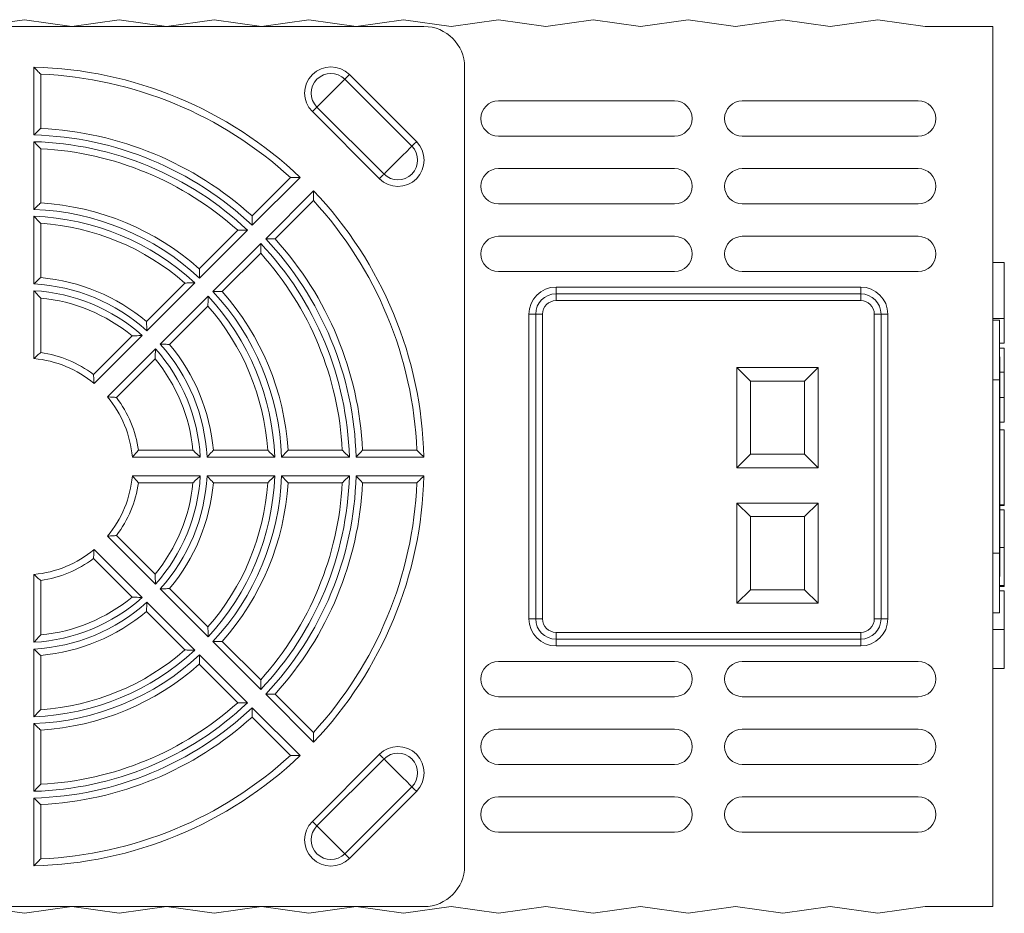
# Model space of a CAD drawing. Header units: millimetres. Extents: x 43 to 539, y 32 to 395.
# Tile 6 of 6: x 467 to 539, y 329 to 395. Entities that reach past the tile are written whole.
import ezdxf

# ---------------------------------------------------------------- set-up
doc = ezdxf.new("R2010")
doc.units = ezdxf.units.MM

msp = doc.modelspace()

# ---------------------------------------------------------------- linework, layer by layer
at = {"color": 7, "linetype": 'Continuous', "lineweight": 15}
for p, q in [((435.613, 394.869), (496.613, 394.869)), ((467.113, 395.369), (463.613, 394.869)), ((470.613, 394.869), (467.113, 395.369)), ((474.113, 395.369), (470.613, 394.869)), ((477.613, 394.869), (474.113, 395.369)), ((481.113, 395.369), (477.613, 394.869)), ((484.613, 394.869), (481.113, 395.369)), ((488.113, 395.369), (484.613, 394.869)), ((491.613, 394.869), (488.113, 395.369)), ((495.113, 395.369), (491.613, 394.869)), ((498.613, 394.869), (495.113, 395.369)), ((502.113, 395.369), (498.613, 394.869)), ((505.613, 394.869), (502.113, 395.369)), ((509.113, 395.369), (505.613, 394.869)), ((512.613, 394.869), (509.113, 395.369)), ((516.113, 395.369), (512.613, 394.869)), ((519.613, 394.869), (516.113, 395.369)), ((523.113, 395.369), (519.613, 394.869)), ((526.613, 394.869), (523.113, 395.369)), ((530.113, 395.369), (526.613, 394.869)), ((533.613, 394.869), (530.113, 395.369)), ((538.613, 394.869), (533.613, 394.869)), ((538.613, 329.869), (538.613, 394.869)), ((467.813, 386.859), (467.813, 391.861)), ((499.613, 391.869), (499.613, 332.869)), ((468.313, 391.344), (468.313, 387.34)), ((491.11, 391.316), (496.06, 386.366)), ((495.717, 386.023), (490.767, 390.973)), ((502.113, 389.369), (515.113, 389.369)), ((520.113, 389.369), (533.113, 389.369)), ((493.321, 383.627), (488.371, 388.577)), ((488.713, 388.919), (493.663, 383.969)), ((515.113, 386.769), (502.113, 386.769)), ((533.113, 386.769), (520.113, 386.769)), ((467.813, 381.356), (467.813, 386.359)), ((468.313, 385.838), (468.313, 381.832)), ((502.113, 384.369), (515.113, 384.369)), ((520.113, 384.369), (533.113, 384.369)), ((483.922, 380.875), (486.753, 383.706)), ((487.472, 383.718), (483.935, 380.181)), ((484.925, 379.191), (488.462, 382.728)), ((488.45, 382.009), (485.619, 379.178)), ((515.113, 381.769), (502.113, 381.769)), ((533.113, 381.769), (520.113, 381.769)), ((467.813, 375.851), (467.813, 380.856)), ((468.313, 380.329), (468.313, 376.318)), ((480.027, 376.98), (482.86, 379.813)), ((483.581, 379.827), (480.044, 376.29)), ((481.034, 375.3), (484.571, 378.837)), ((502.113, 379.369), (515.113, 379.369)), ((520.113, 379.369), (533.113, 379.369)), ((484.557, 378.116), (481.724, 375.283)), ((539.463, 377.444), (538.613, 377.444)), ((539.463, 377.438), (538.613, 377.438)), ((539.463, 373.298), (539.463, 377.438)), ((515.113, 376.769), (502.113, 376.769)), ((533.113, 376.769), (520.113, 376.769)), ((476.128, 373.081), (478.964, 375.917)), ((479.69, 375.936), (476.151, 372.397)), ((467.813, 370.338), (467.813, 375.35)), ((506.363, 375.619), (506.363, 375.119)), ((506.363, 375.619), (528.863, 375.619)), ((528.863, 375.619), (528.863, 375.119)), ((468.313, 374.811), (468.313, 370.784)), ((477.141, 371.407), (480.68, 374.946)), ((506.363, 375.119), (506.363, 374.619)), ((528.863, 375.119), (506.363, 375.119)), ((528.863, 374.619), (506.363, 374.619)), ((528.863, 375.119), (528.863, 374.619)), ((480.661, 374.22), (477.825, 371.384)), ((504.363, 373.619), (504.863, 373.619)), ((504.363, 351.119), (504.363, 373.619)), ((504.863, 373.619), (504.863, 351.119)), ((504.863, 373.619), (505.363, 373.619)), ((505.363, 373.619), (505.363, 351.119)), ((529.863, 351.119), (529.863, 373.619)), ((529.863, 373.619), (530.363, 373.619)), ((530.363, 351.119), (530.363, 373.619)), ((530.363, 373.619), (530.863, 373.619)), ((530.863, 373.619), (530.863, 351.119)), ((539.463, 373.298), (538.613, 373.298)), ((539.113, 373.169), (538.613, 373.169)), ((539.113, 373.169), (539.113, 368.769)), ((472.215, 369.168), (475.063, 372.016)), ((475.797, 372.043), (472.253, 368.499)), ((473.243, 367.509), (476.787, 371.053)), ((539.463, 371.479), (539.113, 371.479)), ((539.463, 371.109), (539.113, 371.109)), ((539.463, 369.333), (539.463, 371.109)), ((476.76, 370.319), (473.912, 367.471)), ((539.123, 370.47), (539.113, 370.47)), ((539.123, 370.47), (539.123, 369.593)), ((519.713, 369.669), (525.713, 369.669)), ((519.713, 362.269), (519.713, 369.669)), ((520.713, 368.669), (519.713, 369.669)), ((525.713, 369.669), (524.713, 368.669)), ((525.713, 369.669), (525.713, 362.269)), ((539.123, 369.593), (539.113, 369.593)), ((539.123, 369.593), (539.123, 369.205)), ((539.463, 369.333), (539.123, 369.333)), ((539.463, 367.454), (539.463, 369.333)), ((520.713, 368.669), (520.713, 363.269)), ((524.713, 368.669), (520.713, 368.669)), ((524.713, 363.269), (524.713, 368.669)), ((539.113, 368.769), (538.613, 368.769)), ((539.123, 369.205), (539.113, 369.205)), ((539.113, 368.769), (539.113, 355.969)), ((539.123, 369.205), (539.123, 368.351)), ((539.123, 368.351), (539.113, 368.351)), ((539.123, 367.959), (539.113, 367.959)), ((539.123, 368.351), (539.123, 367.959)), ((539.123, 367.959), (539.123, 367.113)), ((539.463, 367.454), (539.123, 367.454)), ((539.463, 365.632), (539.463, 367.454)), ((539.123, 367.113), (539.113, 367.113)), ((539.123, 366.726), (539.113, 366.726)), ((539.123, 367.113), (539.123, 366.726)), ((539.123, 366.726), (539.123, 365.873)), ((539.123, 365.873), (539.113, 365.873)), ((539.123, 365.873), (539.123, 365.482)), ((539.123, 365.482), (539.113, 365.482)), ((539.463, 365.632), (539.123, 365.632)), ((539.123, 365.482), (539.123, 364.628)), ((539.463, 365.083), (539.123, 365.083)), ((539.463, 359.531), (539.463, 365.083)), ((539.123, 364.628), (539.113, 364.628)), ((539.123, 364.241), (539.113, 364.241)), ((539.123, 364.628), (539.123, 364.241)), ((539.123, 363.395), (539.123, 364.241)), ((475.528, 363.569), (479.555, 363.569)), ((481.062, 363.569), (485.073, 363.569)), ((486.576, 363.569), (490.582, 363.569)), ((492.084, 363.569), (496.088, 363.569)), ((480.094, 363.069), (475.082, 363.069)), ((485.6, 363.069), (480.595, 363.069)), ((491.103, 363.069), (486.1, 363.069)), ((496.605, 363.069), (491.603, 363.069)), ((520.713, 363.269), (519.713, 362.269)), ((520.713, 363.269), (524.713, 363.269)), ((525.713, 362.269), (524.713, 363.269)), ((539.123, 363.395), (539.113, 363.395)), ((539.123, 362.369), (539.123, 363.395)), ((525.713, 362.269), (519.713, 362.269)), ((539.123, 362.369), (539.113, 362.369)), ((539.123, 361.349), (539.123, 362.369)), ((475.082, 361.669), (480.094, 361.669)), ((480.595, 361.669), (485.6, 361.669)), ((486.1, 361.669), (491.103, 361.669)), ((491.603, 361.669), (496.605, 361.669)), ((539.123, 361.349), (539.113, 361.349)), ((539.123, 360.496), (539.123, 361.349)), ((479.555, 361.169), (475.528, 361.169)), ((485.073, 361.169), (481.062, 361.169)), ((490.582, 361.169), (486.576, 361.169)), ((496.088, 361.169), (492.084, 361.169)), ((539.123, 360.496), (539.113, 360.496)), ((539.123, 360.107), (539.113, 360.107)), ((539.123, 360.496), (539.123, 360.107)), ((539.123, 360.107), (539.123, 359.261)), ((519.713, 359.669), (525.713, 359.669)), ((519.713, 352.269), (519.713, 359.669)), ((520.713, 358.669), (519.713, 359.669)), ((524.713, 358.669), (525.713, 359.669)), ((525.713, 359.669), (525.713, 352.269)), ((539.123, 359.261), (539.113, 359.261)), ((539.463, 359.531), (539.123, 359.531)), ((539.463, 359.5), (539.123, 359.5)), ((539.123, 359.261), (539.123, 358.872)), ((539.463, 359.169), (539.123, 359.169)), ((539.463, 359.5), (539.463, 359.531)), ((520.713, 358.669), (520.713, 353.269)), ((524.713, 358.669), (520.713, 358.669)), ((524.713, 353.269), (524.713, 358.669)), ((539.123, 358.872), (539.113, 358.872)), ((539.123, 358.872), (539.123, 358.026)), ((539.123, 358.026), (539.113, 358.026)), ((539.123, 358.026), (539.123, 357.634)), ((476.787, 353.685), (473.243, 357.229)), ((473.912, 357.267), (476.76, 354.42)), ((539.123, 357.634), (539.113, 357.634)), ((539.123, 357.634), (539.123, 356.78)), ((472.253, 356.239), (475.797, 352.695)), ((539.123, 356.78), (539.113, 356.78)), ((539.123, 356.389), (539.113, 356.389)), ((539.123, 356.78), (539.123, 356.389)), ((539.123, 356.389), (539.123, 355.543)), ((539.463, 356.382), (539.123, 356.382)), ((539.463, 356.382), (539.463, 353.579)), ((475.063, 352.723), (472.215, 355.57)), ((539.113, 355.969), (538.613, 355.969)), ((539.113, 355.969), (539.113, 351.569)), ((539.123, 355.543), (539.113, 355.543)), ((539.123, 355.543), (539.123, 355.12)), ((539.123, 355.12), (539.113, 355.12)), ((539.123, 355.12), (539.123, 354.251)), ((467.813, 349.388), (467.813, 354.4)), ((539.123, 354.251), (539.113, 354.251)), ((468.313, 353.954), (468.313, 349.927)), ((480.68, 349.792), (477.141, 353.331)), ((477.825, 353.355), (480.661, 350.518)), ((539.463, 353.579), (539.113, 353.579)), ((539.463, 353.517), (539.113, 353.517)), ((539.463, 353.579), (539.463, 353.517)), ((519.713, 352.269), (520.713, 353.269)), ((520.713, 353.269), (524.713, 353.269)), ((525.713, 352.269), (524.713, 353.269)), ((539.463, 353.195), (539.113, 353.195)), ((476.151, 352.341), (479.69, 348.802)), ((525.713, 352.269), (519.713, 352.269)), ((478.964, 348.821), (476.128, 351.657)), ((538.613, 351.569), (539.113, 351.569)), ((504.363, 351.119), (504.863, 351.119)), ((504.863, 351.119), (505.363, 351.119)), ((529.863, 351.119), (530.363, 351.119)), ((530.363, 351.119), (530.863, 351.119)), ((506.363, 350.119), (528.863, 350.119)), ((506.363, 350.119), (506.363, 349.619)), ((528.863, 350.119), (528.863, 349.619)), ((539.463, 350.319), (538.613, 350.319)), ((484.571, 345.901), (481.034, 349.438)), ((481.724, 349.455), (484.557, 346.622)), ((506.363, 349.619), (506.363, 349.119)), ((506.363, 349.619), (528.863, 349.619)), ((528.863, 349.119), (506.363, 349.119)), ((528.863, 349.619), (528.863, 349.119)), ((467.813, 343.882), (467.813, 348.887)), ((468.313, 348.421), (468.313, 344.409)), ((480.044, 348.448), (483.581, 344.911)), ((482.86, 344.925), (480.027, 347.758)), ((515.113, 347.969), (502.113, 347.969)), ((533.113, 347.969), (520.113, 347.969)), ((539.463, 347.444), (538.613, 347.444)), ((488.462, 342.01), (484.925, 345.547)), ((485.619, 345.56), (488.45, 342.729)), ((502.113, 345.369), (515.113, 345.369)), ((520.113, 345.369), (533.113, 345.369)), ((483.935, 344.557), (487.472, 341.02)), ((467.813, 338.379), (467.813, 343.382)), ((486.753, 341.032), (483.922, 343.863)), ((468.313, 342.906), (468.313, 338.9)), ((515.113, 342.969), (502.113, 342.969)), ((533.113, 342.969), (520.113, 342.969)), ((488.371, 336.161), (493.321, 341.111)), ((493.663, 340.769), (488.713, 335.819)), ((502.113, 340.369), (515.113, 340.369)), ((520.113, 340.369), (533.113, 340.369)), ((490.767, 333.765), (495.717, 338.715)), ((496.06, 338.372), (491.11, 333.423)), ((467.813, 332.877), (467.813, 337.879)), ((468.313, 337.398), (468.313, 333.394)), ((515.113, 337.969), (502.113, 337.969)), ((533.113, 337.969), (520.113, 337.969)), ((502.113, 335.369), (515.113, 335.369)), ((520.113, 335.369), (533.113, 335.369)), ((435.613, 329.869), (496.613, 329.869)), ((463.613, 329.869), (467.113, 329.369)), ((467.113, 329.369), (470.613, 329.869)), ((470.613, 329.869), (474.113, 329.369)), ((474.113, 329.369), (477.613, 329.869)), ((477.613, 329.869), (481.113, 329.369)), ((481.113, 329.369), (484.613, 329.869)), ((484.613, 329.869), (488.113, 329.369)), ((488.113, 329.369), (491.613, 329.869)), ((491.613, 329.869), (495.113, 329.369)), ((495.113, 329.369), (498.613, 329.869)), ((498.613, 329.869), (502.113, 329.369)), ((502.113, 329.369), (505.613, 329.869)), ((505.613, 329.869), (509.113, 329.369)), ((509.113, 329.369), (512.613, 329.869)), ((512.613, 329.869), (516.113, 329.369)), ((516.113, 329.369), (519.613, 329.869)), ((519.613, 329.869), (523.113, 329.369)), ((523.113, 329.369), (526.613, 329.869)), ((526.613, 329.869), (530.113, 329.369)), ((530.113, 329.369), (533.613, 329.869)), ((533.613, 329.869), (538.613, 329.869))]:
    msp.add_line(p, q, dxfattribs=at)
at = {"color": 7, "linetype": 'Continuous', "lineweight": 15, "flags": 128}
for points in [[(490.767, 390.973), (490.787, 390.992), (490.814, 391.02), (490.85, 391.056), (490.893, 391.099), (490.942, 391.148), (490.995, 391.201), (491.052, 391.258), (491.11, 391.316)], [(490.767, 390.973), (490.626, 390.832), (490.39, 390.596), (490.084, 390.289), (489.74, 389.946), (489.397, 389.603), (489.091, 389.297), (488.855, 389.06), (488.713, 388.919)], [(488.371, 388.577), (488.429, 388.635), (488.486, 388.691), (488.539, 388.745), (488.588, 388.793), (488.631, 388.836), (488.666, 388.872), (488.694, 388.9), (488.713, 388.919)], [(495.717, 386.023), (495.736, 386.043), (495.764, 386.07), (495.8, 386.106), (495.843, 386.149), (495.892, 386.198), (495.945, 386.251), (496.002, 386.308), (496.06, 386.366)], [(495.717, 386.023), (495.576, 385.882), (495.34, 385.646), (495.033, 385.34), (494.69, 384.996), (494.347, 384.653), (494.041, 384.347), (493.804, 384.111), (493.663, 383.969)], [(493.321, 383.627), (493.379, 383.685), (493.435, 383.742), (493.489, 383.795), (493.537, 383.844), (493.58, 383.887), (493.616, 383.922), (493.644, 383.95), (493.663, 383.969)], [(493.321, 341.111), (493.379, 341.053), (493.435, 340.997), (493.489, 340.943), (493.537, 340.894), (493.58, 340.852), (493.616, 340.816), (493.644, 340.788), (493.663, 340.769)], [(495.717, 338.715), (495.576, 338.856), (495.34, 339.092), (495.033, 339.398), (494.69, 339.742), (494.347, 340.085), (494.041, 340.391), (493.804, 340.628), (493.663, 340.769)], [(495.717, 338.715), (495.736, 338.696), (495.764, 338.668), (495.8, 338.632), (495.843, 338.589), (495.892, 338.54), (495.945, 338.487), (496.002, 338.43), (496.06, 338.372)], [(488.371, 336.161), (488.429, 336.103), (488.486, 336.047), (488.539, 335.993), (488.588, 335.945), (488.631, 335.902), (488.666, 335.866), (488.694, 335.838), (488.713, 335.819)], [(490.767, 333.765), (490.626, 333.906), (490.39, 334.142), (490.084, 334.449), (489.74, 334.792), (489.397, 335.135), (489.091, 335.441), (488.855, 335.678), (488.713, 335.819)], [(490.767, 333.765), (490.787, 333.746), (490.814, 333.718), (490.85, 333.682), (490.893, 333.639), (490.942, 333.59), (490.995, 333.537), (491.052, 333.481), (491.11, 333.423)]]:
    msp.add_lwpolyline(points, dxfattribs=at)
at = {"color": 7, "linetype": 'Continuous', "lineweight": 15}
for centre, radius, start, end in [((496.613, 391.869), 3, 0, 90), ((467.113, 362.369), 29.5, 46.35969, 88.64031), ((489.74, 389.946), 1.936, 45, 225), ((467.113, 362.369), 29, 47.37154, 87.62846), ((489.74, 389.946), 1.452, 45, 225), ((502.113, 388.069), 1.3, 90, 270), ((515.113, 388.069), 1.3, 270, 90), ((520.113, 388.069), 1.3, 90, 270), ((533.113, 388.069), 1.3, 270, 90), ((467.113, 362.369), 24.5, 46.63725, 88.36275), ((467.113, 362.369), 25, 47.75125, 87.24875), ((467.113, 362.369), 24, 46.67136, 88.32864), ((494.69, 384.996), 1.936, 225, 45), ((467.113, 362.369), 23.5, 47.92701, 87.07299), ((494.69, 384.996), 1.452, 225, 45), ((502.113, 383.069), 1.3, 90, 270), ((515.113, 383.069), 1.3, 270, 90), ((520.113, 383.069), 1.3, 90, 270), ((533.113, 383.069), 1.3, 270, 90), ((467.113, 362.369), 29.5, 1.35969, 43.64031), ((467.113, 362.369), 19.5, 48.52812, 86.47188), ((467.113, 362.369), 29, 2.37154, 42.62846), ((467.113, 362.369), 19, 47.11137, 87.88863), ((467.113, 362.369), 18.5, 47.16847, 87.83153), ((467.113, 362.369), 18, 48.82255, 86.17745), ((467.113, 362.369), 24, 1.67136, 43.32864), ((467.113, 362.369), 24.5, 1.63725, 43.36275), ((467.113, 362.369), 25, 2.75125, 42.24875), ((502.113, 378.069), 1.3, 90, 270), ((515.113, 378.069), 1.3, 270, 90), ((520.113, 378.069), 1.3, 90, 270), ((533.113, 378.069), 1.3, 270, 90), ((467.113, 362.369), 23.5, 2.92701, 42.07299), ((467.113, 362.369), 14, 49.9171, 85.0829), ((467.113, 362.369), 13.5, 47.97223, 87.02777), ((467.113, 362.369), 13, 48.08665, 86.91335), ((467.113, 362.369), 19, 2.11137, 42.88863), ((467.113, 362.369), 19.5, 3.52812, 41.47188), ((506.363, 373.619), 2, 90, 180), ((528.863, 373.619), 2, 0, 90), ((467.113, 362.369), 12.5, 50.50888, 84.49112), ((467.113, 362.369), 18.5, 2.16847, 42.83153), ((506.363, 373.619), 1.5, 90, 180), ((506.363, 373.619), 1, 90, 180), ((528.863, 373.619), 1.5, 0, 90), ((528.863, 373.619), 1, 0, 90), ((467.113, 362.369), 18, 3.82255, 41.17745), ((467.113, 362.369), 8.5, 53.11593, 81.88407), ((467.113, 362.369), 13, 3.08665, 41.91335), ((467.113, 362.369), 13.5, 2.97223, 42.02777), ((467.113, 362.369), 14, 4.9171, 40.0829), ((467.113, 362.369), 8, 50.0198, 84.9802), ((467.113, 362.369), 12.5, 5.50888, 39.49112), ((467.113, 362.369), 8, 5.0198, 39.9802), ((467.113, 362.369), 8.5, 8.11593, 36.88407), ((467.113, 362.369), 8, 320.0198, 354.9802), ((467.113, 362.369), 13, 318.08665, 356.91335), ((467.113, 362.369), 13.5, 317.97223, 357.02777), ((467.113, 362.369), 18.5, 317.16847, 357.83153), ((467.113, 362.369), 19, 317.11137, 357.88863), ((467.113, 362.369), 24, 316.67136, 358.32864), ((467.113, 362.369), 24.5, 316.63725, 358.36275), ((467.113, 362.369), 29.5, 316.35969, 358.64031), ((467.113, 362.369), 8.5, 323.11593, 351.88407), ((467.113, 362.369), 12.5, 320.50888, 354.49112), ((467.113, 362.369), 14, 319.9171, 355.0829), ((467.113, 362.369), 18, 318.82255, 356.17745), ((467.113, 362.369), 19.5, 318.52812, 356.47188), ((467.113, 362.369), 23.5, 317.92701, 357.07299), ((467.113, 362.369), 25, 317.75125, 357.24875), ((467.113, 362.369), 29, 317.37154, 357.62846), ((467.113, 362.369), 8, 275.0198, 309.9802), ((467.113, 362.369), 8.5, 278.11593, 306.88407), ((467.113, 362.369), 13, 273.08665, 311.91335), ((467.113, 362.369), 12.5, 275.50888, 309.49112), ((467.113, 362.369), 13.5, 272.97223, 312.02777), ((467.113, 362.369), 14, 274.9171, 310.0829), ((506.363, 351.119), 2, 180, 270), ((506.363, 351.119), 1.5, 180, 270), ((506.363, 351.119), 1, 180, 270), ((528.863, 351.119), 1.5, 270, 0), ((528.863, 351.119), 2, 270, 0), ((528.863, 351.119), 1, 270, 0), ((467.113, 362.369), 18.5, 272.16847, 312.83153), ((467.113, 362.369), 19, 272.11137, 312.88863), ((467.113, 362.369), 18, 273.82255, 311.17745), ((467.113, 362.369), 19.5, 273.52812, 311.47188), ((502.113, 346.669), 1.3, 90, 270), ((515.113, 346.669), 1.3, 270, 90), ((520.113, 346.669), 1.3, 90, 270), ((533.113, 346.669), 1.3, 270, 90), ((467.113, 362.369), 24, 271.67136, 313.32864), ((467.113, 362.369), 23.5, 272.92701, 312.07299), ((467.113, 362.369), 24.5, 271.63725, 313.36275), ((467.113, 362.369), 25, 272.75125, 312.24875), ((502.113, 341.669), 1.3, 90, 270), ((515.113, 341.669), 1.3, 270, 90), ((520.113, 341.669), 1.3, 90, 270), ((533.113, 341.669), 1.3, 270, 90), ((467.113, 362.369), 29.5, 271.35969, 313.64031), ((467.113, 362.369), 29, 272.37154, 312.62846), ((494.69, 339.742), 1.936, 315, 135), ((494.69, 339.742), 1.452, 315, 135), ((502.113, 336.669), 1.3, 90, 270), ((515.113, 336.669), 1.3, 270, 90), ((520.113, 336.669), 1.3, 90, 270), ((533.113, 336.669), 1.3, 270, 90), ((489.74, 334.792), 1.936, 135, 315), ((489.74, 334.792), 1.452, 135, 315), ((496.613, 332.869), 3, 270, 0)]:
    msp.add_arc(centre, radius, start, end, dxfattribs=at)
for points in [[(468.313, 391.344), (468.313, 391.344), (468.293, 391.366), (468.227, 391.434), (468.183, 391.48), (468.038, 391.63), (467.925, 391.746), (467.813, 391.861)], [(468.313, 387.34), (468.313, 387.34), (468.293, 387.322), (468.229, 387.26), (468.185, 387.218), (468.04, 387.078), (467.925, 386.968), (467.813, 386.859)], [(468.313, 385.838), (468.313, 385.838), (468.292, 385.86), (468.226, 385.929), (468.183, 385.975), (468.038, 386.127), (467.925, 386.244), (467.813, 386.359)], [(486.753, 383.706), (486.753, 383.706), (486.783, 383.707), (486.878, 383.709), (486.941, 383.71), (487.15, 383.713), (487.312, 383.716), (487.472, 383.718)], [(488.45, 382.009), (488.45, 382.009), (488.451, 382.039), (488.453, 382.134), (488.454, 382.197), (488.457, 382.406), (488.46, 382.568), (488.462, 382.728)], [(468.313, 381.832), (468.313, 381.832), (468.294, 381.814), (468.229, 381.753), (468.186, 381.712), (468.04, 381.574), (467.926, 381.465), (467.813, 381.356)], [(468.313, 380.329), (468.313, 380.329), (468.292, 380.351), (468.226, 380.422), (468.182, 380.469), (468.037, 380.622), (467.925, 380.74), (467.813, 380.856)], [(483.922, 380.875), (483.922, 380.875), (483.922, 380.848), (483.925, 380.759), (483.926, 380.698), (483.93, 380.496), (483.933, 380.338), (483.935, 380.181)], [(482.86, 379.813), (482.86, 379.813), (482.89, 379.814), (482.985, 379.816), (483.049, 379.817), (483.258, 379.822), (483.421, 379.825), (483.581, 379.827)], [(484.557, 378.116), (484.557, 378.116), (484.558, 378.146), (484.56, 378.241), (484.562, 378.305), (484.566, 378.514), (484.569, 378.677), (484.571, 378.837)], [(485.619, 379.178), (485.619, 379.178), (485.592, 379.178), (485.503, 379.181), (485.442, 379.182), (485.24, 379.186), (485.082, 379.189), (484.925, 379.191)], [(480.027, 376.98), (480.027, 376.98), (480.028, 376.953), (480.03, 376.865), (480.032, 376.805), (480.037, 376.604), (480.041, 376.446), (480.044, 376.29)], [(468.313, 376.318), (468.313, 376.318), (468.294, 376.3), (468.23, 376.241), (468.187, 376.201), (468.04, 376.065), (467.926, 375.958), (467.813, 375.851)], [(478.964, 375.917), (478.964, 375.917), (478.995, 375.918), (479.091, 375.921), (479.155, 375.923), (479.366, 375.929), (479.529, 375.933), (479.69, 375.936)], [(468.313, 374.811), (468.313, 374.811), (468.292, 374.835), (468.225, 374.908), (468.181, 374.956), (468.037, 375.112), (467.925, 375.232), (467.813, 375.35)], [(481.724, 375.283), (481.724, 375.283), (481.697, 375.284), (481.609, 375.286), (481.549, 375.288), (481.348, 375.293), (481.19, 375.297), (481.034, 375.3)], [(480.661, 374.22), (480.661, 374.22), (480.662, 374.251), (480.665, 374.347), (480.667, 374.411), (480.673, 374.622), (480.677, 374.785), (480.68, 374.946)], [(476.128, 373.081), (476.128, 373.081), (476.129, 373.055), (476.132, 372.968), (476.135, 372.909), (476.142, 372.71), (476.147, 372.552), (476.151, 372.397)], [(475.063, 372.016), (475.063, 372.016), (475.094, 372.017), (475.193, 372.022), (475.258, 372.024), (475.47, 372.033), (475.635, 372.039), (475.797, 372.043)], [(468.313, 370.784), (468.313, 370.784), (468.294, 370.768), (468.231, 370.713), (468.188, 370.675), (468.042, 370.546), (467.926, 370.442), (467.813, 370.338)], [(476.76, 370.319), (476.76, 370.319), (476.761, 370.35), (476.766, 370.449), (476.769, 370.514), (476.777, 370.726), (476.783, 370.891), (476.787, 371.053)], [(477.825, 371.384), (477.825, 371.384), (477.799, 371.385), (477.712, 371.388), (477.653, 371.391), (477.454, 371.398), (477.296, 371.403), (477.141, 371.407)], [(472.215, 369.168), (472.215, 369.168), (472.217, 369.143), (472.222, 369.06), (472.226, 369.003), (472.238, 368.807), (472.247, 368.652), (472.253, 368.499)], [(473.912, 367.471), (473.912, 367.471), (473.887, 367.473), (473.804, 367.478), (473.747, 367.482), (473.551, 367.494), (473.396, 367.502), (473.243, 367.509)], [(475.528, 363.569), (475.528, 363.569), (475.512, 363.55), (475.457, 363.487), (475.419, 363.444), (475.29, 363.298), (475.186, 363.182), (475.082, 363.069)], [(479.555, 363.569), (479.555, 363.569), (479.579, 363.548), (479.652, 363.481), (479.7, 363.437), (479.856, 363.293), (479.976, 363.181), (480.094, 363.069)], [(481.062, 363.569), (481.062, 363.569), (481.044, 363.55), (480.985, 363.486), (480.945, 363.443), (480.809, 363.296), (480.702, 363.182), (480.595, 363.069)], [(485.073, 363.569), (485.073, 363.569), (485.095, 363.548), (485.166, 363.482), (485.213, 363.438), (485.366, 363.293), (485.484, 363.181), (485.6, 363.069)], [(486.576, 363.569), (486.576, 363.569), (486.558, 363.55), (486.497, 363.485), (486.456, 363.442), (486.318, 363.296), (486.209, 363.182), (486.1, 363.069)], [(490.582, 363.569), (490.582, 363.569), (490.604, 363.548), (490.673, 363.482), (490.719, 363.439), (490.871, 363.294), (490.988, 363.181), (491.103, 363.069)], [(492.084, 363.569), (492.084, 363.569), (492.066, 363.549), (492.004, 363.485), (491.962, 363.441), (491.822, 363.296), (491.712, 363.181), (491.603, 363.069)], [(496.088, 363.569), (496.088, 363.569), (496.11, 363.549), (496.178, 363.483), (496.224, 363.439), (496.374, 363.294), (496.49, 363.181), (496.605, 363.069)], [(475.528, 361.169), (475.528, 361.169), (475.512, 361.188), (475.457, 361.251), (475.419, 361.294), (475.29, 361.44), (475.186, 361.556), (475.082, 361.669)], [(479.555, 361.169), (479.555, 361.169), (479.579, 361.19), (479.652, 361.257), (479.7, 361.301), (479.856, 361.445), (479.976, 361.557), (480.094, 361.669)], [(481.062, 361.169), (481.062, 361.169), (481.044, 361.188), (480.985, 361.252), (480.945, 361.296), (480.809, 361.442), (480.702, 361.556), (480.595, 361.669)], [(485.073, 361.169), (485.073, 361.169), (485.095, 361.19), (485.166, 361.256), (485.213, 361.3), (485.366, 361.445), (485.484, 361.557), (485.6, 361.669)], [(486.576, 361.169), (486.576, 361.169), (486.558, 361.189), (486.497, 361.253), (486.456, 361.296), (486.318, 361.442), (486.209, 361.557), (486.1, 361.669)], [(490.582, 361.169), (490.582, 361.169), (490.604, 361.19), (490.673, 361.256), (490.719, 361.3), (490.871, 361.444), (490.988, 361.557), (491.103, 361.669)], [(492.084, 361.169), (492.084, 361.169), (492.066, 361.189), (492.004, 361.253), (491.962, 361.297), (491.822, 361.442), (491.712, 361.557), (491.603, 361.669)], [(496.088, 361.169), (496.088, 361.169), (496.11, 361.19), (496.178, 361.255), (496.224, 361.299), (496.374, 361.444), (496.49, 361.557), (496.605, 361.669)], [(473.912, 357.267), (473.912, 357.267), (473.887, 357.266), (473.804, 357.26), (473.747, 357.256), (473.551, 357.244), (473.396, 357.236), (473.243, 357.229)], [(472.215, 355.57), (472.215, 355.57), (472.217, 355.595), (472.222, 355.678), (472.226, 355.735), (472.238, 355.931), (472.247, 356.086), (472.253, 356.239)], [(468.313, 353.954), (468.313, 353.954), (468.294, 353.97), (468.231, 354.025), (468.188, 354.063), (468.042, 354.193), (467.926, 354.296), (467.813, 354.4)], [(476.76, 354.42), (476.76, 354.42), (476.761, 354.388), (476.766, 354.289), (476.769, 354.224), (476.777, 354.012), (476.783, 353.847), (476.787, 353.685)], [(477.825, 353.355), (477.825, 353.355), (477.799, 353.353), (477.712, 353.35), (477.653, 353.347), (477.454, 353.34), (477.296, 353.335), (477.141, 353.331)], [(475.063, 352.723), (475.063, 352.723), (475.094, 352.721), (475.193, 352.716), (475.258, 352.714), (475.47, 352.705), (475.635, 352.699), (475.797, 352.695)], [(476.128, 351.657), (476.128, 351.657), (476.129, 351.684), (476.132, 351.77), (476.135, 351.829), (476.142, 352.029), (476.147, 352.186), (476.151, 352.341)], [(480.661, 350.518), (480.661, 350.518), (480.662, 350.488), (480.665, 350.391), (480.667, 350.327), (480.673, 350.116), (480.677, 349.953), (480.68, 349.792)], [(468.313, 349.927), (468.313, 349.927), (468.292, 349.904), (468.225, 349.83), (468.181, 349.782), (468.037, 349.626), (467.925, 349.506), (467.813, 349.388)], [(481.724, 349.455), (481.724, 349.455), (481.697, 349.454), (481.609, 349.452), (481.549, 349.45), (481.348, 349.445), (481.19, 349.441), (481.034, 349.438)], [(468.313, 348.421), (468.313, 348.421), (468.294, 348.438), (468.23, 348.497), (468.187, 348.537), (468.04, 348.673), (467.926, 348.78), (467.813, 348.887)], [(478.964, 348.821), (478.964, 348.821), (478.995, 348.82), (479.091, 348.817), (479.155, 348.815), (479.366, 348.809), (479.529, 348.805), (479.69, 348.802)], [(480.027, 347.758), (480.027, 347.758), (480.028, 347.785), (480.03, 347.873), (480.032, 347.933), (480.037, 348.134), (480.041, 348.292), (480.044, 348.448)], [(484.557, 346.622), (484.557, 346.622), (484.558, 346.592), (484.56, 346.497), (484.562, 346.433), (484.566, 346.224), (484.569, 346.061), (484.571, 345.901)], [(485.619, 345.56), (485.619, 345.56), (485.592, 345.56), (485.503, 345.558), (485.442, 345.556), (485.24, 345.552), (485.082, 345.549), (484.925, 345.547)], [(482.86, 344.925), (482.86, 344.925), (482.89, 344.924), (482.985, 344.922), (483.049, 344.921), (483.258, 344.916), (483.421, 344.913), (483.581, 344.911)], [(468.313, 344.409), (468.313, 344.409), (468.292, 344.387), (468.226, 344.316), (468.182, 344.27), (468.037, 344.117), (467.925, 343.998), (467.813, 343.882)], [(483.922, 343.863), (483.922, 343.863), (483.922, 343.89), (483.925, 343.979), (483.926, 344.04), (483.93, 344.242), (483.933, 344.4), (483.935, 344.557)], [(468.313, 342.906), (468.313, 342.906), (468.294, 342.924), (468.229, 342.985), (468.186, 343.026), (468.04, 343.164), (467.926, 343.274), (467.813, 343.382)], [(488.45, 342.729), (488.45, 342.729), (488.451, 342.699), (488.453, 342.604), (488.454, 342.541), (488.457, 342.333), (488.46, 342.17), (488.462, 342.01)], [(486.753, 341.032), (486.753, 341.032), (486.783, 341.031), (486.878, 341.029), (486.941, 341.028), (487.15, 341.025), (487.312, 341.022), (487.472, 341.02)], [(468.313, 338.9), (468.313, 338.9), (468.292, 338.878), (468.226, 338.809), (468.183, 338.763), (468.038, 338.612), (467.925, 338.494), (467.813, 338.379)], [(468.313, 337.398), (468.313, 337.398), (468.293, 337.417), (468.229, 337.478), (468.185, 337.52), (468.04, 337.66), (467.925, 337.77), (467.813, 337.879)], [(468.313, 333.394), (468.313, 333.394), (468.293, 333.372), (468.227, 333.304), (468.183, 333.258), (468.038, 333.108), (467.925, 332.992), (467.813, 332.877)]]:
    msp.add_open_spline(points, degree=3, knots=[0, 0, 0, 0, 0.25, 0.25, 0.5, 0.5, 1, 1, 1, 1], dxfattribs=at)
for points in [[(539.463, 371.479), (539.463, 371.479), (539.463, 372.294), (539.463, 373.298)], [(539.463, 359.169), (539.463, 359.169), (539.463, 357.921), (539.463, 356.382)], [(539.463, 350.319), (539.463, 351.907), (539.463, 353.195), (539.463, 353.195)], [(539.463, 347.444), (539.463, 347.444), (539.463, 348.732), (539.463, 350.319)]]:
    msp.add_open_spline(points, degree=3, dxfattribs=at)

doc.saveas('drawing.dxf')
